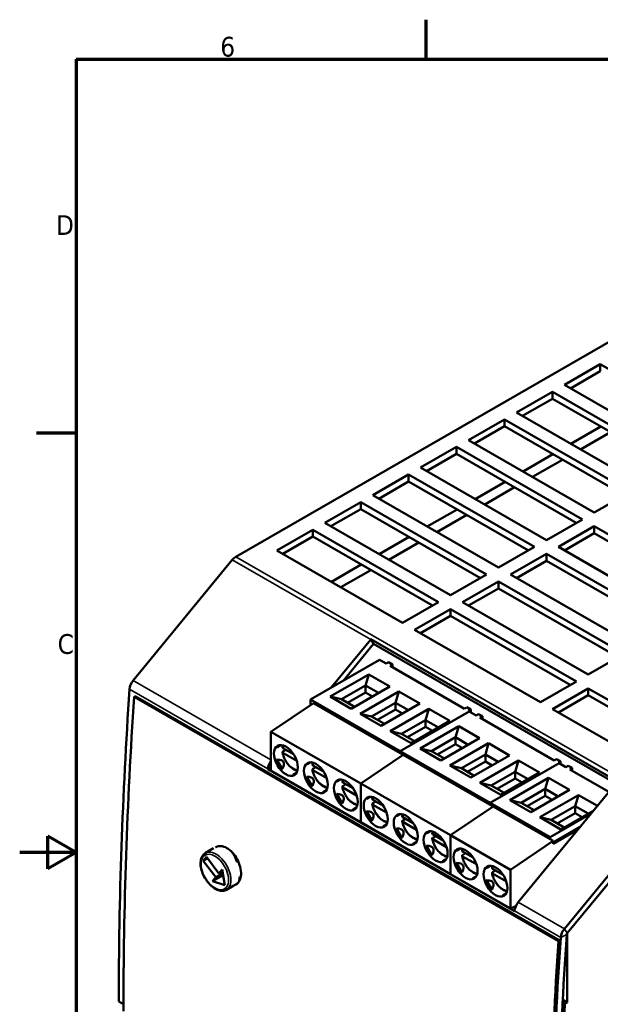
# Model space of a CAD drawing. Header units: millimetres. Extents: x -8 to 1688, y -8 to 1196.
# Tile 2 of 8: x -8 to 403, y 486 to 1184. Entities that reach past the tile are written whole.
import ezdxf

# ---------------------------------------------------------------- set-up
doc = ezdxf.new("R2010")
doc.units = ezdxf.units.MM
doc.header["$LTSCALE"] = 4
for name, color, linetype, lineweight in [('Bordo (ISO)', 7, 'Continuous', 70), ('Simbolo (ISO)', 7, 'Continuous', 25), ('Visibile (ISO)', 7, 'Continuous', 50), ('Visibile sottile (ISO)', 7, 'Continuous', 35)]:
    doc.layers.add(name, color=color, linetype=linetype, lineweight=lineweight)
doc.styles.add('Testo nota (ISO)', font='tahoma.ttf')

# ---------------------------------------------------------------- blocks, each defined once
blk = doc.blocks.new('Bordi adel')
at = {"layer": 'Bordo (ISO)'}
for p, q in [((70, 289), (70, 296)), ((8, 289), (412, 289)), ((8, 289), (8, 8)), ((8, 222.75), (1, 222.75)), ((3, 145.61), (3, 151.39)), ((8, 148.5), (3, 151.39)), ((8, 148.5), (-2, 148.5)), ((8, 148.5), (3, 145.61))]:
    blk.add_line(p, q, dxfattribs=at)
at = {"layer": 'Simbolo (ISO)', "char_height": 3.5, "style": 'Testo nota (ISO)'}
for s, insert, attachment_point in [('6', (34.83, 289.4), 8), ('D', (7.6, 259.62), 6), ('C', (7.6, 185.38), 6)]:
    blk.add_mtext(s, dxfattribs=dict(at, insert=insert, attachment_point=attachment_point))

msp = doc.modelspace()

# ---------------------------------------------------------------- linework, layer by layer
at = {"layer": 'Visibile (ISO)'}
for p, q in [((610.84, 1071.64), (145.08, 803.43)), ((377.83, 925.24), (403.28, 939.9)), ((403.28, 934.99), (382.09, 922.79)), ((403.28, 939.9), (403.28, 934.99)), ((403.28, 939.9), (492.38, 888.59)), ((466.92, 873.93), (377.83, 925.24)), ((343.89, 905.69), (369.34, 920.35)), ((369.34, 915.45), (348.15, 903.24)), ((369.34, 920.35), (369.34, 915.45)), ((369.34, 920.35), (458.44, 869.04)), ((454.18, 866.59), (369.34, 915.45)), ((309.95, 886.15), (335.4, 900.81)), ((335.4, 900.81), (335.4, 895.9)), ((335.4, 900.81), (424.5, 849.5)), ((432.98, 854.39), (343.89, 905.69)), ((335.4, 895.9), (314.21, 883.69)), ((420.24, 847.05), (335.4, 895.9)), ((403.68, 895.67), (382.48, 883.47)), ((399.04, 834.84), (309.95, 886.15)), ((410.46, 891.77), (389.27, 879.56)), ((276, 866.6), (301.46, 881.26)), ((301.46, 881.26), (301.46, 876.36)), ((301.46, 881.26), (390.56, 829.95)), ((301.46, 876.36), (280.26, 864.15)), ((386.3, 827.5), (301.46, 876.36)), ((369.74, 876.13), (348.54, 863.92)), ((376.52, 872.22), (355.33, 860.01)), ((365.1, 815.29), (276, 866.6)), ((242.06, 847.06), (267.52, 861.72)), ((267.52, 861.72), (267.52, 856.81)), ((267.52, 861.72), (356.62, 810.41)), ((267.52, 856.81), (246.32, 844.6)), ((352.36, 807.96), (267.52, 856.81)), ((335.79, 856.58), (314.6, 844.38)), ((342.58, 852.68), (321.39, 840.47)), ((331.16, 795.75), (242.06, 847.06)), ((424.5, 849.5), (399.04, 834.84)), ((208.12, 827.51), (233.58, 842.17)), ((233.58, 837.26), (212.38, 825.06)), ((233.58, 842.17), (233.58, 837.26)), ((233.58, 842.17), (322.67, 790.86)), ((318.41, 788.41), (233.58, 837.26)), ((301.85, 837.04), (280.66, 824.83)), ((308.64, 833.13), (287.44, 820.92)), ((297.22, 776.2), (208.12, 827.51)), ((390.56, 829.95), (365.1, 815.29)), ((373.59, 810.41), (399.04, 825.07)), ((399.04, 825.07), (399.04, 820.16)), ((399.04, 825.07), (488.14, 773.76)), ((174.18, 807.97), (199.64, 822.62)), ((199.64, 817.72), (178.44, 805.51)), ((199.64, 822.62), (199.64, 817.72)), ((199.64, 822.62), (288.73, 771.32)), ((284.47, 768.87), (199.64, 817.72)), ((267.91, 817.49), (246.71, 805.29)), ((399.04, 820.16), (377.84, 807.96)), ((483.88, 771.31), (399.04, 820.16)), ((274.7, 813.58), (253.5, 801.38)), ((356.62, 810.41), (331.16, 795.75)), ((462.68, 759.1), (373.59, 810.41)), ((263.28, 756.66), (174.18, 807.97)), ((339.64, 790.86), (365.1, 805.52)), ((365.1, 805.52), (365.1, 800.62)), ((365.1, 805.52), (454.2, 754.22)), ((142.62, 801.27), (72.38, 715.81)), ((233.97, 797.95), (212.77, 785.74)), ((365.1, 800.62), (343.9, 788.41)), ((449.94, 751.76), (365.1, 800.62)), ((240.76, 794.04), (219.56, 781.83)), ((322.67, 790.86), (297.22, 776.2)), ((428.74, 739.56), (339.64, 790.86)), ((305.7, 771.32), (331.16, 785.98)), ((331.16, 785.98), (331.16, 781.07)), ((331.16, 785.98), (420.25, 734.67)), ((331.16, 781.07), (309.96, 768.87)), ((416, 732.22), (331.16, 781.07)), ((288.73, 771.32), (263.28, 756.66)), ((394.8, 720.01), (305.7, 771.32)), ((271.76, 751.77), (297.22, 766.43)), ((297.22, 761.53), (276.02, 749.32)), ((297.22, 766.43), (297.22, 761.53)), ((297.22, 766.43), (386.31, 715.12)), ((382.05, 712.67), (297.22, 761.53)), ((360.86, 700.47), (271.76, 751.77)), ((212.79, 710.97), (240.62, 744.83)), ((242.68, 741.72), (221.54, 716.01)), ((240.75, 744.98), (242.7, 741.75)), ((240.75, 744.98), (415.55, 644.32)), ((414.37, 642.89), (242.7, 741.75)), ((420.25, 734.67), (394.8, 720.01)), ((197.97, 702.43), (246.76, 730.53)), ((251.64, 727.72), (246.76, 730.53)), ((253.33, 728.7), (251.64, 727.72)), ((253.33, 728.7), (256.09, 727.11)), ((256.09, 727.11), (254.39, 726.13)), ((307, 695.83), (254.39, 726.13)), ((256.09, 727.11), (256.09, 725.15)), ((239.33, 720.14), (211.93, 704.36)), ((237, 712.23), (239.33, 720.14)), ((254.18, 711.59), (239.33, 720.14)), ((237, 712.23), (220.03, 702.46)), ((226.78, 695.81), (254.18, 711.59)), ((246.15, 706.97), (237, 712.23)), ((237, 707.38), (237, 712.23)), ((386.31, 715.12), (360.86, 700.47)), ((73, 704.23), (73.85, 704.72)), ((73.85, 704.72), (374.51, 531.59)), ((237, 707.38), (224.25, 700.03)), ((260.55, 707.93), (233.14, 692.15)), ((241.93, 704.54), (237, 707.38)), ((258.21, 700.02), (260.55, 707.93)), ((275.4, 699.38), (260.55, 707.93)), ((369.34, 695.58), (394.8, 710.24)), ((394.8, 705.33), (373.6, 693.13)), ((394.8, 710.24), (394.8, 705.33)), ((394.8, 710.24), (483.89, 658.93)), ((479.64, 656.48), (394.8, 705.33)), ((373.65, 531.1), (73, 704.23)), ((169.97, 679.44), (200.09, 699.84)), ((261.61, 665.78), (197.97, 702.43)), ((197.97, 698.4), (197.97, 702.43)), ((200.09, 699.84), (261.61, 664.41)), ((211.93, 704.36), (226.78, 695.81)), ((220.03, 702.46), (211.93, 704.36)), ((220.03, 702.46), (229.18, 697.19)), ((258.21, 700.02), (241.24, 690.25)), ((247.99, 683.6), (275.4, 699.38)), ((267.36, 694.75), (258.21, 700.02)), ((258.21, 695.16), (258.21, 700.02)), ((233.14, 692.15), (247.99, 683.6)), ((241.24, 690.25), (233.14, 692.15)), ((258.21, 695.16), (245.46, 687.82)), ((281.76, 695.71), (254.36, 679.93)), ((263.14, 692.32), (258.21, 695.16)), ((310.4, 693.88), (261.61, 665.78)), ((261.61, 665.78), (310.4, 693.88)), ((279.43, 687.8), (281.76, 695.71)), ((296.61, 687.16), (281.76, 695.71)), ((308.7, 696.81), (307, 695.83)), ((311.46, 695.22), (308.7, 696.81)), ((311.46, 695.22), (309.76, 694.25)), ((309.76, 694.25), (310.4, 693.88)), ((315.28, 691.07), (310.4, 693.88)), ((311.46, 693.27), (311.46, 695.22)), ((316.97, 692.05), (315.28, 691.07)), ((316.97, 692.05), (319.73, 690.46)), ((458.44, 644.27), (369.34, 695.58)), ((241.24, 690.25), (250.39, 684.98)), ((279.43, 687.8), (262.46, 678.03)), ((269.21, 671.38), (296.61, 687.16)), ((288.57, 682.53), (279.43, 687.8)), ((279.43, 682.95), (279.43, 687.8)), ((319.73, 690.46), (318.03, 689.48)), ((370.64, 659.19), (318.03, 689.48)), ((319.73, 690.46), (319.73, 688.51)), ((169.97, 679.44), (233.61, 642.8)), ((169.97, 651.97), (169.97, 679.44)), ((254.36, 679.93), (269.21, 671.38)), ((262.46, 678.03), (254.36, 679.93)), ((262.46, 678.03), (271.6, 672.76)), ((279.43, 682.95), (266.67, 675.6)), ((302.97, 683.5), (275.57, 667.72)), ((284.36, 680.11), (279.43, 682.95)), ((300.64, 675.59), (302.97, 683.5)), ((317.82, 674.95), (302.97, 683.5)), ((176.76, 670.08), (174.34, 668.67)), ((300.64, 675.59), (283.67, 665.81)), ((300.64, 670.73), (287.88, 663.39)), ((290.42, 659.17), (317.82, 674.95)), ((324.19, 671.28), (296.78, 655.5)), ((309.79, 670.32), (300.64, 675.59)), ((300.64, 670.73), (300.64, 675.59)), ((305.57, 667.89), (300.64, 670.73)), ((321.85, 663.37), (324.19, 671.28)), ((339.03, 662.73), (324.19, 671.28)), ((180.61, 666.67), (178.48, 665.44)), ((185.96, 663.59), (178.5, 667.89)), ((188.26, 658.83), (178.5, 664.46)), ((233.61, 642.8), (263.73, 663.19)), ((233.61, 642.8), (263.73, 663.19)), ((261.61, 665.78), (261.61, 664.41)), ((325.25, 629.14), (261.61, 665.78)), ((261.61, 664.41), (261.61, 665.78)), ((263.73, 663.19), (261.61, 664.41)), ((263.73, 663.19), (325.25, 627.76)), ((275.57, 667.72), (290.42, 659.17)), ((283.67, 665.81), (275.57, 667.72)), ((283.67, 665.81), (292.82, 660.55)), ((321.85, 663.37), (304.88, 653.6)), ((331, 658.1), (321.85, 663.37)), ((321.85, 658.51), (321.85, 663.37)), ((197.97, 657.86), (195.55, 656.46)), ((321.85, 658.51), (309.1, 651.17)), ((311.63, 646.95), (339.03, 662.73)), ((345.4, 659.07), (318, 643.28)), ((326.78, 655.67), (321.85, 658.51)), ((374.04, 657.23), (325.25, 629.14)), ((325.25, 629.14), (374.04, 657.23)), ((343.07, 651.15), (345.4, 659.07)), ((360.25, 650.51), (345.4, 659.07)), ((372.34, 660.16), (370.64, 659.19)), ((375.1, 658.58), (372.34, 660.16)), ((375.1, 658.58), (373.4, 657.6)), ((373.4, 657.6), (374.04, 657.23)), ((378.92, 654.42), (374.04, 657.23)), ((375.1, 656.62), (375.1, 658.58)), ((167.77, 653.07), (169.97, 654.14)), ((342.57, 552.42), (167.77, 653.07)), ((169.97, 651.97), (233.61, 615.33)), ((188.14, 650.32), (185.74, 648.93)), ((201.83, 654.46), (199.69, 653.23)), ((207.17, 651.38), (199.71, 655.67)), ((209.48, 646.62), (199.71, 652.24)), ((296.78, 655.5), (311.63, 646.95)), ((304.88, 653.6), (296.78, 655.5)), ((304.88, 653.6), (314.03, 648.33)), ((343.07, 651.15), (326.09, 641.38)), ((332.85, 634.73), (360.25, 650.51)), ((352.21, 645.89), (343.07, 651.15)), ((343.07, 646.3), (343.07, 651.15)), ((380.61, 655.4), (378.92, 654.42)), ((380.61, 655.4), (383.37, 653.81)), ((383.37, 653.81), (381.67, 652.83)), ((409.41, 636.86), (381.67, 652.83)), ((383.37, 653.81), (383.37, 651.86)), ((219.18, 645.64), (216.76, 644.24)), ((220.91, 641.01), (223.04, 642.24)), ((220.92, 643.46), (228.39, 639.16)), ((233.61, 615.33), (233.61, 642.8)), ((233.61, 642.8), (297.24, 606.15)), ((233.61, 615.33), (233.61, 642.8)), ((318, 643.28), (332.85, 634.73)), ((326.09, 641.38), (318, 643.28)), ((343.07, 646.3), (330.31, 638.95)), ((366.61, 646.85), (339.21, 631.07)), ((348, 643.46), (343.07, 646.3)), ((415.42, 644.17), (345.18, 558.72)), ((364.28, 638.94), (366.61, 646.85)), ((381.46, 638.3), (366.61, 646.85)), ((209.35, 638.1), (206.95, 636.71)), ((220.92, 640.03), (230.69, 634.4)), ((326.09, 641.38), (335.24, 636.11)), ((364.28, 638.94), (347.31, 629.17)), ((354.06, 622.52), (381.46, 638.3)), ((373.43, 633.67), (364.28, 638.94)), ((364.28, 634.08), (364.28, 638.94)), ((240.4, 633.43), (237.98, 632.02)), ((244.25, 630.02), (242.12, 628.8)), ((249.6, 626.95), (242.14, 631.24)), ((325.25, 629.14), (325.25, 627.76)), ((367.67, 604.7), (325.25, 629.14)), ((325.25, 627.76), (325.25, 629.14)), ((339.21, 631.07), (354.06, 622.52)), ((347.31, 629.17), (339.21, 631.07)), ((347.31, 629.17), (356.46, 623.9)), ((364.28, 634.08), (351.52, 626.74)), ((387.83, 634.63), (360.42, 618.85)), ((369.21, 631.24), (364.28, 634.08)), ((385.49, 626.72), (387.83, 634.63)), ((401.23, 626.91), (387.83, 634.63)), ((230.57, 625.89), (228.16, 624.49)), ((251.9, 622.19), (242.14, 627.81)), ((261.61, 621.21), (259.19, 619.81)), ((297.24, 606.15), (327.37, 626.54)), ((297.24, 606.15), (327.37, 626.54)), ((327.37, 626.54), (325.25, 627.76)), ((327.37, 626.54), (367.67, 603.33)), ((396.74, 621.44), (367.67, 604.7)), ((385.49, 626.72), (368.52, 616.95)), ((385.49, 621.87), (372.74, 614.52)), ((375.27, 610.3), (398.64, 623.76)), ((448.09, 625.36), (377.85, 539.91)), ((450.34, 622.49), (379.91, 536.8)), ((379.91, 536.8), (450.14, 622.25)), ((394.64, 621.46), (385.49, 626.72)), ((385.49, 621.87), (385.49, 626.72)), ((390.42, 619.03), (385.49, 621.87)), ((233.61, 615.33), (297.24, 578.68)), ((265.47, 617.81), (263.33, 616.58)), ((270.81, 614.73), (263.35, 619.03)), ((273.12, 609.97), (263.35, 615.59)), ((360.42, 618.85), (375.27, 610.3)), ((368.52, 616.95), (360.42, 618.85)), ((368.52, 616.95), (377.67, 611.68)), ((251.78, 613.67), (249.38, 612.28)), ((282.82, 609), (280.4, 607.59)), ((389.08, 612.13), (369.79, 601.02)), ((387.48, 610.18), (369.79, 599.99)), ((272.99, 601.46), (270.59, 600.06)), ((284.55, 604.36), (286.68, 605.59)), ((284.56, 606.81), (292.02, 602.51)), ((284.56, 603.38), (294.33, 597.75)), ((297.24, 578.68), (297.24, 606.15)), ((297.24, 606.15), (339.67, 581.72)), ((297.24, 578.68), (297.24, 606.15)), ((339.67, 581.72), (369.79, 602.11)), ((367.67, 604.7), (367.67, 603.33)), ((369.79, 602.11), (367.67, 603.33)), ((369.79, 599.99), (369.79, 602.11)), ((129.36, 596.91), (123.58, 593.58)), ((304.04, 596.78), (301.62, 595.38)), ((307.89, 593.38), (305.76, 592.15)), ((313.24, 590.3), (305.78, 594.6)), ((121.94, 588.11), (124.24, 590.91)), ((121.94, 588.11), (125.01, 589.89)), ((130.85, 576.34), (121.94, 588.11)), ((124.24, 590.91), (133.15, 579.13)), ((294.21, 589.24), (291.8, 587.85)), ((315.54, 585.54), (305.78, 591.16)), ((130.85, 576.34), (135.9, 579.24)), ((133.15, 579.13), (135.45, 581.93)), ((133.15, 579.13), (135.68, 580.59)), ((135.45, 581.93), (137.35, 570.67)), ((325.25, 584.56), (322.83, 583.16)), ((326.97, 579.93), (329.11, 581.16)), ((326.99, 582.38), (334.45, 578.08)), ((339.67, 554.25), (339.67, 581.72)), ((128.55, 573.54), (136.13, 577.9)), ((128.55, 573.54), (130.85, 576.34)), ((137.35, 570.67), (128.55, 573.54)), ((146.4, 572.1), (144.9, 571.23)), ((297.24, 578.68), (339.67, 554.25)), ((315.42, 577.03), (313.02, 575.63)), ((326.99, 578.95), (336.75, 573.32)), ((143.57, 570.47), (138.55, 567.58)), ((336.63, 564.81), (334.23, 563.41)), ((343.4, 555.79), (339.67, 554.25)), ((373.65, 531.1), (374.51, 531.59)), ((379.91, 536.8), (379.91, 487.75)), ((376.7, 489.6), (379.91, 487.75)), ((62.14, 488.32), (65.53, 486.37)), ((378.12, 486.72), (371.85, 310.93)), ((378.12, 486.72), (376.59, 487.6)), ((379.91, 487.75), (378.12, 486.72))]:
    msp.add_line(p, q, dxfattribs=at)
for centre, major_axis, ratio, start_param, end_param in [((145.08, 797.54), (-3.59, -6.24), 0.578093, 3.925057, 4.431132), ((243.09, 741.1), (3.59, 6.24), 0.578093, 1.260809, 1.289539), ((243.09, 741.1), (-0.6, -1.04), 0.578093, 4.402402, 4.431132), ((74.85, 712.09), (-3.59, -6.24), 0.578093, 4.431132, 5.415898), ((2453.62, 1861.56), (-1687.76, -2930.85), 0.578093, 5.415898, 5.494433), ((2457.86, 1859.12), (-1688.36, -2931.89), 0.578093, 5.416788, 5.495853), ((186.32, 662.43), (12.12, -6.35), 0.445687, 2.937438, 3.091822), ((172.85, 655.65), (3.59, 6.24), 0.578093, 1.386576, 2.274306), ((186.32, 662.43), (-10.85, -6.38), 0.953105, 6.051563, 6.499714), ((128, 628.84), (50.78, 29.21), 0.204846, 5.967712, 6.599306), ((207.53, 650.21), (12.12, -6.35), 0.445687, 2.937438, 3.091822), ((2551.62, 1805.12), (1687.76, 2930.85), 0.578093, 2.274306, 2.274349), ((186.32, 662.43), (-0.58, -13.66), 0.444492, 0.052407, 0.202807), ((207.53, 650.21), (-10.85, -6.38), 0.953105, 6.051563, 6.499714), ((149.22, 616.63), (50.78, 29.21), 0.204846, 5.967712, 6.599306), ((228.75, 637.99), (12.12, -6.35), 0.445687, 2.937438, 3.091822), ((207.53, 650.21), (-0.58, -13.66), 0.444492, 0.052407, 0.202807), ((170.43, 604.41), (50.78, 29.21), 0.204846, 5.967712, 6.599306), ((228.75, 637.99), (-10.85, -6.38), 0.953105, 6.051563, 6.499714), ((249.96, 625.78), (12.12, -6.35), 0.445687, 2.937438, 3.091822), ((228.75, 637.99), (-0.58, -13.66), 0.444492, 0.052407, 0.202807), ((249.96, 625.78), (-10.85, -6.38), 0.953105, 6.051563, 6.499714), ((191.64, 592.2), (50.78, 29.21), 0.204846, 5.967712, 6.599306), ((271.17, 613.56), (12.12, -6.35), 0.445687, 2.937438, 3.091822), ((249.96, 625.78), (-0.58, -13.66), 0.444492, 0.052407, 0.202807), ((271.17, 613.56), (-10.85, -6.38), 0.953105, 6.051563, 6.499714), ((212.86, 579.98), (50.78, 29.21), 0.204846, 5.967712, 6.599306), ((292.39, 601.35), (12.12, -6.35), 0.445687, 2.937438, 3.091822), ((271.17, 613.56), (-0.58, -13.66), 0.444492, 0.052407, 0.202807), ((292.39, 601.35), (-10.85, -6.38), 0.953105, 6.051563, 6.499714), ((234.07, 567.76), (50.78, 29.21), 0.204846, 5.967712, 6.599306), ((313.6, 589.13), (12.12, -6.35), 0.445687, 2.937438, 3.091822), ((292.39, 601.35), (-0.58, -13.66), 0.444492, 0.052407, 0.202807), ((255.28, 555.55), (50.78, 29.21), 0.204846, 5.967712, 6.599306), ((313.6, 589.13), (-10.85, -6.38), 0.953105, 6.051563, 6.499714), ((334.81, 576.91), (12.12, -6.35), 0.445687, 2.937438, 3.091822), ((313.6, 589.13), (-0.58, -13.66), 0.444492, 0.052407, 0.202807), ((334.81, 576.91), (-10.85, -6.38), 0.953105, 6.051563, 6.499714), ((276.5, 543.33), (50.78, 29.21), 0.204846, 5.967712, 6.599306), ((334.81, 576.91), (-0.58, -13.66), 0.444492, 0.052407, 0.202807), ((347.65, 554.99), (-3.59, -6.24), 0.578093, 4.431132, 5.415898), ((2726.42, 1704.46), (-1687.76, -2930.85), 0.578093, 5.415898, 5.415941), ((380.32, 536.18), (-3.59, -6.24), 0.578093, 4.431132, 5.415898), ((2758.51, 1685.98), (1688.36, 2931.89), 0.578093, 2.275195, 2.354261), ((2758.51, 1685.98), (-1687.76, -2930.85), 0.578093, 5.41676, 5.495853), ((2759.09, 1685.65), (-1687.76, -2930.85), 0.578093, 5.415898, 5.494433), ((2759.09, 1685.65), (1684.77, 2925.65), 0.578093, 2.274306, 2.35284), ((380.32, 536.18), (0.6, 1.04), 0.578093, 1.289539, 2.274306)]:
    msp.add_ellipse(centre, major_axis=major_axis, ratio=ratio, start_param=start_param, end_param=end_param, dxfattribs=at)
for centre in [(180.57, 659.12), (201.79, 646.9), (223, 634.68), (244.21, 622.47), (265.43, 610.25), (286.64, 598.04), (307.85, 585.82), (329.06, 573.6)]:
    msp.add_ellipse(centre, major_axis=(-5.99, 10.4), ratio=0.578093, dxfattribs=at)
for points, knots in [([(178.51, 669.82), (178.47, 669.71), (178.43, 669.6), (178.29, 669.16), (178.2, 668.82), (178.14, 668.46)], [5.9344407, 5.9344407, 5.9344407, 5.9344407, 5.9760203, 5.9760203, 6.096062, 6.096062, 6.096062, 6.096062]), ([(174.36, 669.03), (174.35, 669.01), (174.32, 668.97), (174.29, 668.92), (174.26, 668.87), (174.24, 668.82), (174.23, 668.78), (174.22, 668.75), (174.21, 668.72), (174.21, 668.7), (174.21, 668.68), (174.22, 668.66), (174.23, 668.65), (174.24, 668.65), (174.26, 668.64), (174.27, 668.64), (174.29, 668.65), (174.31, 668.66), (174.33, 668.67), (174.34, 668.67), (174.34, 668.67)], [0, 0, 0, 0, 0.05, 0.1, 0.15, 0.2, 0.25, 0.3, 0.35, 0.4, 0.45, 0.5, 0.55, 0.6, 0.65, 0.7, 0.75, 0.8, 0.85, 0.8667385, 0.8667385, 0.8667385, 0.8667385]), ([(178.14, 668.46), (178.14, 668.44), (178.13, 668.41), (178.13, 668.3), (178.17, 668.2), (178.29, 668.04), (178.39, 667.95), (178.5, 667.89)], [0.01268503, 0.01268503, 0.01268503, 0.01268503, 0.01478815, 0.01478815, 0.02230139, 0.02230139, 0.02990555, 0.02990555, 0.02990555, 0.02990555]), ([(178.5, 664.46), (178.39, 664.52), (178.29, 664.61), (178.17, 664.77), (178.13, 664.87), (178.13, 665.04), (178.17, 665.14), (178.28, 665.3), (178.38, 665.38), (178.48, 665.44)], [0.08984713, 0.08984713, 0.08984713, 0.08984713, 0.09745128, 0.09745128, 0.10496453, 0.10496453, 0.11239048, 0.11239048, 0.11975267, 0.11975267, 0.11975267, 0.11975267]), ([(178.14, 664.9), (178.31, 663.78), (178.63, 662.62), (179.51, 660.36), (180.07, 659.25), (181.4, 657.18), (182.15, 656.21), (183.79, 654.52), (184.68, 653.79), (186.51, 652.66), (187.46, 652.25), (188.54, 652.01), (188.67, 651.98), (188.8, 651.96)], [0.189823, 0.189823, 0.189823, 0.189823, 0.527198, 0.527198, 0.861835, 0.861835, 1.195722, 1.195722, 1.531563, 1.531563, 1.869182, 1.869182, 1.915674, 1.915674, 1.915674, 1.915674]), ([(195.57, 656.82), (195.56, 656.8), (195.53, 656.76), (195.5, 656.7), (195.47, 656.65), (195.45, 656.61), (195.44, 656.57), (195.43, 656.53), (195.43, 656.5), (195.42, 656.48), (195.43, 656.46), (195.43, 656.45), (195.44, 656.44), (195.45, 656.43), (195.47, 656.43), (195.48, 656.43), (195.5, 656.43), (195.52, 656.44), (195.54, 656.45), (195.55, 656.45), (195.55, 656.46)], [0, 0, 0, 0, 0.05, 0.1, 0.15, 0.2, 0.25, 0.3, 0.35, 0.4, 0.45, 0.5, 0.55, 0.6, 0.65, 0.7, 0.75, 0.8, 0.85, 0.8667385, 0.8667385, 0.8667385, 0.8667385]), ([(199.73, 657.6), (199.68, 657.49), (199.65, 657.38), (199.5, 656.94), (199.42, 656.6), (199.35, 656.25)], [5.9344407, 5.9344407, 5.9344407, 5.9344407, 5.9760203, 5.9760203, 6.096062, 6.096062, 6.096062, 6.096062]), ([(199.35, 656.25), (199.35, 656.22), (199.35, 656.2), (199.35, 656.09), (199.38, 655.98), (199.5, 655.82), (199.6, 655.74), (199.71, 655.67)], [0.01268503, 0.01268503, 0.01268503, 0.01268503, 0.01478815, 0.01478815, 0.02230139, 0.02230139, 0.02990555, 0.02990555, 0.02990555, 0.02990555]), ([(185.74, 648.93), (185.73, 648.92), (185.73, 648.92), (185.71, 648.91), (185.69, 648.9), (185.68, 648.88), (185.67, 648.87), (185.67, 648.86), (185.67, 648.84), (185.67, 648.83), (185.68, 648.82), (185.69, 648.81), (185.72, 648.79), (185.74, 648.79), (185.78, 648.78), (185.82, 648.77), (185.87, 648.77), (185.92, 648.76), (185.99, 648.76), (186.03, 648.77), (186.06, 648.77)], [0.1395902, 0.1395902, 0.1395902, 0.1395902, 0.15, 0.2, 0.25, 0.3, 0.35, 0.4, 0.45, 0.5, 0.55, 0.6, 0.65, 0.7, 0.75, 0.8, 0.85, 0.9, 0.95, 1, 1, 1, 1]), ([(199.71, 652.24), (199.6, 652.3), (199.5, 652.39), (199.38, 652.55), (199.35, 652.65), (199.35, 652.82), (199.38, 652.93), (199.49, 653.08), (199.59, 653.17), (199.69, 653.23)], [0.08984713, 0.08984713, 0.08984713, 0.08984713, 0.09745128, 0.09745128, 0.10496453, 0.10496453, 0.11239048, 0.11239048, 0.11975267, 0.11975267, 0.11975267, 0.11975267]), ([(199.35, 652.68), (199.52, 651.56), (199.84, 650.41), (200.72, 648.14), (201.29, 647.03), (202.61, 644.96), (203.36, 644), (205.01, 642.31), (205.89, 641.58), (207.72, 640.44), (208.67, 640.03), (209.75, 639.79), (209.88, 639.77), (210.01, 639.75)], [0.189823, 0.189823, 0.189823, 0.189823, 0.527198, 0.527198, 0.861835, 0.861835, 1.195722, 1.195722, 1.531563, 1.531563, 1.869182, 1.869182, 1.915674, 1.915674, 1.915674, 1.915674]), ([(216.79, 644.6), (216.77, 644.58), (216.75, 644.54), (216.71, 644.48), (216.69, 644.43), (216.67, 644.39), (216.65, 644.35), (216.64, 644.32), (216.64, 644.29), (216.64, 644.26), (216.64, 644.25), (216.65, 644.23), (216.66, 644.22), (216.67, 644.21), (216.68, 644.21), (216.7, 644.21), (216.72, 644.22), (216.74, 644.23), (216.75, 644.23), (216.76, 644.24), (216.76, 644.24)], [0, 0, 0, 0, 0.05, 0.1, 0.15, 0.2, 0.25, 0.3, 0.35, 0.4, 0.45, 0.5, 0.55, 0.6, 0.65, 0.7, 0.75, 0.8, 0.85, 0.8667385, 0.8667385, 0.8667385, 0.8667385]), ([(220.57, 644.03), (220.56, 644.01), (220.56, 643.98), (220.56, 643.87), (220.6, 643.77), (220.71, 643.61), (220.82, 643.52), (220.92, 643.46)], [0.01268503, 0.01268503, 0.01268503, 0.01268503, 0.01478815, 0.01478815, 0.02230139, 0.02230139, 0.02990555, 0.02990555, 0.02990555, 0.02990555]), ([(220.94, 645.39), (220.9, 645.28), (220.86, 645.16), (220.71, 644.72), (220.63, 644.38), (220.57, 644.03)], [5.9344407, 5.9344407, 5.9344407, 5.9344407, 5.9760203, 5.9760203, 6.096062, 6.096062, 6.096062, 6.096062]), ([(206.95, 636.71), (206.95, 636.71), (206.94, 636.7), (206.92, 636.69), (206.91, 636.68), (206.89, 636.67), (206.88, 636.65), (206.88, 636.64), (206.88, 636.63), (206.88, 636.61), (206.89, 636.6), (206.91, 636.59), (206.93, 636.58), (206.96, 636.57), (206.99, 636.56), (207.03, 636.55), (207.08, 636.55), (207.14, 636.55), (207.2, 636.55), (207.25, 636.55), (207.27, 636.55)], [0.1395902, 0.1395902, 0.1395902, 0.1395902, 0.15, 0.2, 0.25, 0.3, 0.35, 0.4, 0.45, 0.5, 0.55, 0.6, 0.65, 0.7, 0.75, 0.8, 0.85, 0.9, 0.95, 1, 1, 1, 1]), ([(220.92, 640.03), (220.82, 640.09), (220.71, 640.17), (220.6, 640.34), (220.56, 640.44), (220.56, 640.61), (220.59, 640.71), (220.71, 640.87), (220.8, 640.95), (220.91, 641.01)], [0.08984713, 0.08984713, 0.08984713, 0.08984713, 0.09745128, 0.09745128, 0.10496453, 0.10496453, 0.11239048, 0.11239048, 0.11975267, 0.11975267, 0.11975267, 0.11975267]), ([(220.56, 640.47), (220.73, 639.34), (221.05, 638.19), (221.94, 635.93), (222.5, 634.82), (223.82, 632.75), (224.58, 631.78), (226.22, 630.09), (227.1, 629.36), (228.94, 628.22), (229.89, 627.81), (230.96, 627.58), (231.09, 627.55), (231.22, 627.53)], [0.189823, 0.189823, 0.189823, 0.189823, 0.527198, 0.527198, 0.861835, 0.861835, 1.195722, 1.195722, 1.531563, 1.531563, 1.869182, 1.869182, 1.915674, 1.915674, 1.915674, 1.915674]), ([(238, 632.39), (237.99, 632.36), (237.96, 632.32), (237.93, 632.27), (237.9, 632.22), (237.88, 632.17), (237.87, 632.13), (237.86, 632.1), (237.85, 632.07), (237.85, 632.05), (237.85, 632.03), (237.86, 632.01), (237.87, 632), (237.88, 632), (237.89, 632), (237.91, 632), (237.93, 632), (237.95, 632.01), (237.97, 632.02), (237.98, 632.02), (237.98, 632.02)], [0, 0, 0, 0, 0.05, 0.1, 0.15, 0.2, 0.25, 0.3, 0.35, 0.4, 0.45, 0.5, 0.55, 0.6, 0.65, 0.7, 0.75, 0.8, 0.85, 0.8667385, 0.8667385, 0.8667385, 0.8667385]), ([(241.78, 631.82), (241.78, 631.79), (241.77, 631.77), (241.77, 631.65), (241.81, 631.55), (241.93, 631.39), (242.03, 631.31), (242.14, 631.24)], [0.01268503, 0.01268503, 0.01268503, 0.01268503, 0.01478815, 0.01478815, 0.02230139, 0.02230139, 0.02990555, 0.02990555, 0.02990555, 0.02990555]), ([(242.14, 627.81), (242.03, 627.87), (241.93, 627.96), (241.81, 628.12), (241.77, 628.22), (241.77, 628.39), (241.81, 628.49), (241.92, 628.65), (242.02, 628.74), (242.12, 628.8)], [0.08984713, 0.08984713, 0.08984713, 0.08984713, 0.09745128, 0.09745128, 0.10496453, 0.10496453, 0.11239048, 0.11239048, 0.11975267, 0.11975267, 0.11975267, 0.11975267]), ([(242.15, 633.17), (242.11, 633.06), (242.07, 632.95), (241.93, 632.51), (241.84, 632.17), (241.78, 631.82)], [5.9344407, 5.9344407, 5.9344407, 5.9344407, 5.9760203, 5.9760203, 6.096062, 6.096062, 6.096062, 6.096062]), ([(241.78, 628.25), (241.95, 627.13), (242.27, 625.97), (243.15, 623.71), (243.71, 622.6), (245.04, 620.53), (245.79, 619.57), (247.43, 617.87), (248.32, 617.15), (250.15, 616.01), (251.1, 615.6), (252.18, 615.36), (252.31, 615.34), (252.44, 615.32)], [0.189823, 0.189823, 0.189823, 0.189823, 0.527198, 0.527198, 0.861835, 0.861835, 1.195722, 1.195722, 1.531563, 1.531563, 1.869182, 1.869182, 1.915674, 1.915674, 1.915674, 1.915674]), ([(228.16, 624.49), (228.16, 624.49), (228.15, 624.49), (228.14, 624.48), (228.12, 624.47), (228.11, 624.45), (228.1, 624.44), (228.09, 624.42), (228.09, 624.41), (228.1, 624.4), (228.11, 624.39), (228.12, 624.37), (228.14, 624.36), (228.17, 624.35), (228.2, 624.35), (228.24, 624.34), (228.29, 624.33), (228.35, 624.33), (228.41, 624.33), (228.46, 624.33), (228.49, 624.34)], [0.1395902, 0.1395902, 0.1395902, 0.1395902, 0.15, 0.2, 0.25, 0.3, 0.35, 0.4, 0.45, 0.5, 0.55, 0.6, 0.65, 0.7, 0.75, 0.8, 0.85, 0.9, 0.95, 1, 1, 1, 1]), ([(263.37, 620.95), (263.32, 620.84), (263.28, 620.73), (263.14, 620.29), (263.06, 619.95), (262.99, 619.6)], [5.9344407, 5.9344407, 5.9344407, 5.9344407, 5.9760203, 5.9760203, 6.096062, 6.096062, 6.096062, 6.096062]), ([(259.21, 620.17), (259.2, 620.15), (259.17, 620.11), (259.14, 620.05), (259.11, 620), (259.09, 619.96), (259.08, 619.92), (259.07, 619.88), (259.06, 619.86), (259.06, 619.83), (259.07, 619.81), (259.07, 619.8), (259.08, 619.79), (259.09, 619.78), (259.11, 619.78), (259.12, 619.78), (259.14, 619.79), (259.16, 619.79), (259.18, 619.8), (259.19, 619.81), (259.19, 619.81)], [0, 0, 0, 0, 0.05, 0.1, 0.15, 0.2, 0.25, 0.3, 0.35, 0.4, 0.45, 0.5, 0.55, 0.6, 0.65, 0.7, 0.75, 0.8, 0.85, 0.8667385, 0.8667385, 0.8667385, 0.8667385]), ([(262.99, 619.6), (262.99, 619.57), (262.99, 619.55), (262.99, 619.44), (263.02, 619.34), (263.14, 619.18), (263.24, 619.09), (263.35, 619.03)], [0.01268503, 0.01268503, 0.01268503, 0.01268503, 0.01478815, 0.01478815, 0.02230139, 0.02230139, 0.02990555, 0.02990555, 0.02990555, 0.02990555]), ([(263.35, 615.59), (263.24, 615.66), (263.14, 615.74), (263.02, 615.9), (262.99, 616.01), (262.99, 616.18), (263.02, 616.28), (263.13, 616.44), (263.23, 616.52), (263.33, 616.58)], [0.08984713, 0.08984713, 0.08984713, 0.08984713, 0.09745128, 0.09745128, 0.10496453, 0.10496453, 0.11239048, 0.11239048, 0.11975267, 0.11975267, 0.11975267, 0.11975267]), ([(262.99, 616.03), (263.16, 614.91), (263.48, 613.76), (264.36, 611.49), (264.93, 610.38), (266.25, 608.31), (267, 607.35), (268.65, 605.66), (269.53, 604.93), (271.36, 603.79), (272.31, 603.38), (273.39, 603.14), (273.52, 603.12), (273.65, 603.1)], [0.189823, 0.189823, 0.189823, 0.189823, 0.527198, 0.527198, 0.861835, 0.861835, 1.195722, 1.195722, 1.531563, 1.531563, 1.869182, 1.869182, 1.915674, 1.915674, 1.915674, 1.915674]), ([(249.38, 612.28), (249.37, 612.28), (249.37, 612.27), (249.35, 612.26), (249.33, 612.25), (249.32, 612.24), (249.31, 612.22), (249.31, 612.21), (249.3, 612.2), (249.31, 612.18), (249.32, 612.17), (249.33, 612.16), (249.36, 612.15), (249.38, 612.14), (249.42, 612.13), (249.46, 612.12), (249.51, 612.12), (249.56, 612.12), (249.63, 612.12), (249.67, 612.12), (249.7, 612.12)], [0.1395902, 0.1395902, 0.1395902, 0.1395902, 0.15, 0.2, 0.25, 0.3, 0.35, 0.4, 0.45, 0.5, 0.55, 0.6, 0.65, 0.7, 0.75, 0.8, 0.85, 0.9, 0.95, 1, 1, 1, 1]), ([(280.43, 607.95), (280.41, 607.93), (280.39, 607.89), (280.35, 607.84), (280.33, 607.79), (280.31, 607.74), (280.29, 607.7), (280.28, 607.67), (280.28, 607.64), (280.28, 607.62), (280.28, 607.6), (280.29, 607.58), (280.29, 607.57), (280.31, 607.57), (280.32, 607.56), (280.34, 607.56), (280.36, 607.57), (280.38, 607.58), (280.39, 607.59), (280.4, 607.59), (280.4, 607.59)], [0, 0, 0, 0, 0.05, 0.1, 0.15, 0.2, 0.25, 0.3, 0.35, 0.4, 0.45, 0.5, 0.55, 0.6, 0.65, 0.7, 0.75, 0.8, 0.85, 0.8667385, 0.8667385, 0.8667385, 0.8667385]), ([(284.21, 607.38), (284.2, 607.36), (284.2, 607.33), (284.2, 607.22), (284.24, 607.12), (284.35, 606.96), (284.46, 606.87), (284.56, 606.81)], [0.01268503, 0.01268503, 0.01268503, 0.01268503, 0.01478815, 0.01478815, 0.02230139, 0.02230139, 0.02990555, 0.02990555, 0.02990555, 0.02990555]), ([(284.58, 608.74), (284.54, 608.63), (284.5, 608.52), (284.35, 608.08), (284.27, 607.74), (284.21, 607.38)], [5.9344407, 5.9344407, 5.9344407, 5.9344407, 5.9760203, 5.9760203, 6.096062, 6.096062, 6.096062, 6.096062]), ([(270.59, 600.06), (270.59, 600.06), (270.58, 600.06), (270.56, 600.05), (270.55, 600.03), (270.53, 600.02), (270.52, 600.01), (270.52, 599.99), (270.52, 599.98), (270.52, 599.97), (270.53, 599.95), (270.55, 599.94), (270.57, 599.93), (270.6, 599.92), (270.63, 599.91), (270.67, 599.91), (270.72, 599.9), (270.78, 599.9), (270.84, 599.9), (270.89, 599.9), (270.91, 599.9)], [0.1395902, 0.1395902, 0.1395902, 0.1395902, 0.15, 0.2, 0.25, 0.3, 0.35, 0.4, 0.45, 0.5, 0.55, 0.6, 0.65, 0.7, 0.75, 0.8, 0.85, 0.9, 0.95, 1, 1, 1, 1]), ([(284.56, 603.38), (284.46, 603.44), (284.35, 603.53), (284.24, 603.69), (284.2, 603.79), (284.2, 603.96), (284.23, 604.06), (284.35, 604.22), (284.44, 604.3), (284.55, 604.36)], [0.08984713, 0.08984713, 0.08984713, 0.08984713, 0.09745128, 0.09745128, 0.10496453, 0.10496453, 0.11239048, 0.11239048, 0.11975267, 0.11975267, 0.11975267, 0.11975267]), ([(284.2, 603.82), (284.37, 602.7), (284.69, 601.54), (285.58, 599.28), (286.14, 598.17), (287.46, 596.1), (288.22, 595.13), (289.86, 593.44), (290.74, 592.72), (292.58, 591.58), (293.52, 591.17), (294.6, 590.93), (294.73, 590.9), (294.86, 590.88)], [0.189823, 0.189823, 0.189823, 0.189823, 0.527198, 0.527198, 0.861835, 0.861835, 1.195722, 1.195722, 1.531563, 1.531563, 1.869182, 1.869182, 1.915674, 1.915674, 1.915674, 1.915674]), ([(138.55, 567.58), (137.75, 567.12), (136.83, 566.85), (134.84, 566.72), (133.77, 566.89), (131.51, 567.64), (130.33, 568.27), (128.03, 569.92), (126.91, 570.95), (124.86, 573.29), (123.92, 574.6), (122.32, 577.37), (121.66, 578.83), (120.66, 581.77), (120.33, 583.24), (120.05, 586.08), (120.09, 587.44), (120.6, 589.9), (121.06, 591), (122.23, 592.59), (122.86, 593.16), (123.58, 593.58)], [4.926976, 4.926976, 4.926976, 4.926976, 5.204738, 5.204738, 5.503818, 5.503818, 5.831665, 5.831665, 6.165247, 6.165247, 6.496748, 6.496748, 6.827191, 6.827191, 7.158673, 7.158673, 7.492239, 7.492239, 7.820059, 7.820059, 8.068568, 8.068568, 8.068568, 8.068568]), ([(130.71, 597.46), (130.83, 597.55), (130.96, 597.63), (132.08, 598.28), (133.32, 598.56), (135.99, 598.34), (137.43, 597.84), (138.76, 597.08)], [1.3070423, 1.3070423, 1.3070423, 1.3070423, 1.3194013, 1.3194013, 1.4135675, 1.4135675, 1.5077337, 1.5077337, 1.5077337, 1.5077337]), ([(138.76, 597.08), (140.09, 596.31), (141.5, 595.17), (144.05, 592.38), (145.2, 590.73), (146.98, 587.41), (147.73, 585.52), (148.67, 581.8), (148.87, 579.96), (148.73, 576.8), (148.39, 575.27), (147.18, 572.8), (146.31, 571.85), (144.91, 571.04), (144.45, 570.86), (143.97, 570.73)], [0, 0, 0, 0, 0.0941662, 0.0941662, 0.1883324, 0.1883324, 0.282642, 0.282642, 0.3769517, 0.3769517, 0.4712447, 0.4712447, 0.5655378, 0.5655378, 0.6047845, 0.6047845, 0.6047845, 0.6047845]), ([(142.63, 593.91), (143.32, 592.84), (143.96, 591.73), (144.53, 590.57), (145.1, 589.41), (145.6, 588.23), (146.02, 587.03)], [0.6583675, 0.6583675, 0.6583675, 0.6583675, 0.8420988, 0.8420988, 0.8420988, 1.0264467, 1.0264467, 1.0264467, 1.0264467]), ([(301.64, 595.74), (301.62, 595.72), (301.6, 595.68), (301.57, 595.62), (301.54, 595.57), (301.52, 595.52), (301.51, 595.48), (301.5, 595.45), (301.49, 595.42), (301.49, 595.4), (301.49, 595.38), (301.5, 595.37), (301.51, 595.36), (301.52, 595.35), (301.54, 595.35), (301.55, 595.35), (301.57, 595.35), (301.59, 595.36), (301.61, 595.37), (301.62, 595.38), (301.62, 595.38)], [0, 0, 0, 0, 0.05, 0.1, 0.15, 0.2, 0.25, 0.3, 0.35, 0.4, 0.45, 0.5, 0.55, 0.6, 0.65, 0.7, 0.75, 0.8, 0.85, 0.8651806, 0.8651806, 0.8651806, 0.8651806]), ([(305.42, 595.17), (305.42, 595.14), (305.41, 595.12), (305.41, 595.01), (305.45, 594.91), (305.57, 594.74), (305.67, 594.66), (305.78, 594.6)], [0.01268503, 0.01268503, 0.01268503, 0.01268503, 0.01478815, 0.01478815, 0.02230139, 0.02230139, 0.02990555, 0.02990555, 0.02990555, 0.02990555]), ([(305.79, 596.52), (305.75, 596.41), (305.71, 596.3), (305.57, 595.86), (305.48, 595.52), (305.42, 595.17)], [5.9344407, 5.9344407, 5.9344407, 5.9344407, 5.9760203, 5.9760203, 6.096062, 6.096062, 6.096062, 6.096062]), ([(291.8, 587.85), (291.8, 587.85), (291.79, 587.84), (291.78, 587.83), (291.76, 587.82), (291.75, 587.8), (291.74, 587.79), (291.73, 587.78), (291.73, 587.76), (291.74, 587.75), (291.75, 587.74), (291.76, 587.73), (291.78, 587.72), (291.81, 587.71), (291.84, 587.7), (291.88, 587.69), (291.93, 587.69), (291.99, 587.68), (292.05, 587.68), (292.1, 587.69), (292.13, 587.69)], [0.1395902, 0.1395902, 0.1395902, 0.1395902, 0.15, 0.2, 0.25, 0.3, 0.35, 0.4, 0.45, 0.5, 0.55, 0.6, 0.65, 0.7, 0.75, 0.8, 0.85, 0.9, 0.95, 1, 1, 1, 1]), ([(305.78, 591.16), (305.67, 591.22), (305.57, 591.31), (305.45, 591.47), (305.41, 591.57), (305.41, 591.75), (305.45, 591.85), (305.56, 592), (305.66, 592.09), (305.76, 592.15)], [0.08984713, 0.08984713, 0.08984713, 0.08984713, 0.09745128, 0.09745128, 0.10496453, 0.10496453, 0.11239048, 0.11239048, 0.11975267, 0.11975267, 0.11975267, 0.11975267]), ([(305.42, 591.6), (305.59, 590.48), (305.9, 589.33), (306.79, 587.06), (307.35, 585.95), (308.67, 583.88), (309.43, 582.92), (311.07, 581.23), (311.96, 580.5), (313.79, 579.36), (314.74, 578.95), (315.81, 578.71), (315.95, 578.69), (316.08, 578.67)], [0.189823, 0.189823, 0.189823, 0.189823, 0.527198, 0.527198, 0.861835, 0.861835, 1.195722, 1.195722, 1.531563, 1.531563, 1.869182, 1.869182, 1.915674, 1.915674, 1.915674, 1.915674]), ([(322.85, 583.52), (322.84, 583.5), (322.81, 583.46), (322.78, 583.4), (322.75, 583.35), (322.73, 583.31), (322.72, 583.27), (322.71, 583.24), (322.7, 583.21), (322.7, 583.18), (322.71, 583.16), (322.71, 583.15), (322.72, 583.14), (322.73, 583.13), (322.75, 583.13), (322.77, 583.13), (322.78, 583.14), (322.8, 583.15), (322.82, 583.15), (322.83, 583.16), (322.83, 583.16)], [0, 0, 0, 0, 0.05, 0.1, 0.15, 0.2, 0.25, 0.3, 0.35, 0.4, 0.45, 0.5, 0.55, 0.6, 0.65, 0.7, 0.75, 0.8, 0.85, 0.8651806, 0.8651806, 0.8651806, 0.8651806]), ([(327.01, 584.31), (326.96, 584.2), (326.92, 584.09), (326.78, 583.64), (326.7, 583.3), (326.63, 582.95)], [5.9344407, 5.9344407, 5.9344407, 5.9344407, 5.9760203, 5.9760203, 6.096062, 6.096062, 6.096062, 6.096062]), ([(326.63, 582.95), (326.63, 582.93), (326.63, 582.9), (326.63, 582.79), (326.66, 582.69), (326.78, 582.53), (326.88, 582.44), (326.99, 582.38)], [0.01268503, 0.01268503, 0.01268503, 0.01268503, 0.01478815, 0.01478815, 0.02230139, 0.02230139, 0.02990555, 0.02990555, 0.02990555, 0.02990555]), ([(326.99, 578.95), (326.88, 579.01), (326.78, 579.1), (326.66, 579.26), (326.63, 579.36), (326.63, 579.53), (326.66, 579.63), (326.77, 579.79), (326.87, 579.87), (326.97, 579.93)], [0.08984713, 0.08984713, 0.08984713, 0.08984713, 0.09745128, 0.09745128, 0.10496453, 0.10496453, 0.11239048, 0.11239048, 0.11975267, 0.11975267, 0.11975267, 0.11975267]), ([(326.63, 579.39), (326.8, 578.27), (327.12, 577.11), (328, 574.85), (328.57, 573.74), (329.89, 571.67), (330.64, 570.7), (332.28, 569.01), (333.17, 568.28), (335, 567.14), (335.95, 566.73), (337.03, 566.5), (337.16, 566.47), (337.29, 566.45)], [0.189823, 0.189823, 0.189823, 0.189823, 0.527198, 0.527198, 0.861835, 0.861835, 1.195722, 1.195722, 1.531563, 1.531563, 1.869182, 1.869182, 1.915674, 1.915674, 1.915674, 1.915674]), ([(313.02, 575.63), (313.01, 575.63), (313.01, 575.62), (312.99, 575.62), (312.97, 575.6), (312.96, 575.59), (312.95, 575.58), (312.95, 575.56), (312.94, 575.55), (312.95, 575.54), (312.96, 575.52), (312.97, 575.51), (312.99, 575.5), (313.02, 575.49), (313.05, 575.48), (313.1, 575.48), (313.14, 575.47), (313.2, 575.47), (313.26, 575.47), (313.31, 575.47), (313.34, 575.47)], [0.1408656, 0.1408656, 0.1408656, 0.1408656, 0.15, 0.2, 0.25, 0.3, 0.35, 0.4, 0.45, 0.5, 0.55, 0.6, 0.65, 0.7, 0.75, 0.8, 0.85, 0.9, 0.95, 1, 1, 1, 1]), ([(334.23, 563.41), (334.23, 563.41), (334.22, 563.41), (334.2, 563.4), (334.19, 563.39), (334.17, 563.37), (334.16, 563.36), (334.16, 563.35), (334.16, 563.33), (334.16, 563.32), (334.17, 563.31), (334.19, 563.3), (334.21, 563.28), (334.23, 563.27), (334.27, 563.27), (334.31, 563.26), (334.36, 563.25), (334.41, 563.25), (334.48, 563.25), (334.53, 563.26), (334.55, 563.26)], [0.1408656, 0.1408656, 0.1408656, 0.1408656, 0.15, 0.2, 0.25, 0.3, 0.35, 0.4, 0.45, 0.5, 0.55, 0.6, 0.65, 0.7, 0.75, 0.8, 0.85, 0.9, 0.95, 1, 1, 1, 1])]:
    msp.add_open_spline(points, degree=3, knots=knots, dxfattribs=at)
for points in [[(174.41, 659.84), (174.4, 659.84), (174.38, 659.84), (174.35, 659.83), (174.33, 659.82), (174.31, 659.8), (174.29, 659.78), (174.27, 659.75), (174.26, 659.72), (174.24, 659.68), (174.23, 659.63), (174.22, 659.58), (174.21, 659.51), (174.21, 659.44), (174.21, 659.37), (174.22, 659.28), (174.23, 659.19), (174.24, 659.09), (174.26, 658.98), (174.29, 658.86), (174.32, 658.73), (174.35, 658.64), (174.36, 658.59)], [(177.03, 653.97), (177.06, 653.93), (177.13, 653.87), (177.22, 653.77), (177.31, 653.69), (177.4, 653.62), (177.48, 653.55), (177.56, 653.5), (177.63, 653.45), (177.69, 653.41), (177.75, 653.38), (177.81, 653.36), (177.86, 653.34), (177.91, 653.32), (177.95, 653.31), (177.99, 653.31), (178.03, 653.31), (178.05, 653.32), (178.08, 653.33), (178.1, 653.34), (178.12, 653.36), (178.13, 653.38), (178.13, 653.38)], [(195.62, 647.62), (195.61, 647.62), (195.59, 647.62), (195.57, 647.62), (195.54, 647.6), (195.52, 647.59), (195.5, 647.57), (195.49, 647.54), (195.47, 647.5), (195.45, 647.46), (195.44, 647.41), (195.43, 647.36), (195.43, 647.3), (195.42, 647.23), (195.43, 647.15), (195.43, 647.07), (195.44, 646.98), (195.45, 646.87), (195.47, 646.76), (195.5, 646.64), (195.53, 646.51), (195.56, 646.42), (195.57, 646.37)], [(198.24, 641.75), (198.27, 641.72), (198.34, 641.65), (198.44, 641.56), (198.53, 641.47), (198.61, 641.4), (198.69, 641.34), (198.77, 641.28), (198.84, 641.24), (198.91, 641.2), (198.97, 641.17), (199.02, 641.14), (199.08, 641.12), (199.12, 641.11), (199.17, 641.1), (199.2, 641.1), (199.24, 641.1), (199.27, 641.1), (199.29, 641.11), (199.31, 641.13), (199.33, 641.15), (199.34, 641.16), (199.35, 641.17)], [(216.83, 635.41), (216.82, 635.41), (216.81, 635.41), (216.78, 635.4), (216.76, 635.39), (216.74, 635.37), (216.72, 635.35), (216.7, 635.32), (216.68, 635.29), (216.67, 635.25), (216.66, 635.2), (216.65, 635.14), (216.64, 635.08), (216.64, 635.01), (216.64, 634.94), (216.64, 634.85), (216.65, 634.76), (216.67, 634.66), (216.69, 634.55), (216.71, 634.43), (216.75, 634.3), (216.77, 634.21), (216.79, 634.16)], [(219.45, 629.54), (219.49, 629.5), (219.55, 629.43), (219.65, 629.34), (219.74, 629.26), (219.83, 629.19), (219.91, 629.12), (219.98, 629.07), (220.05, 629.02), (220.12, 628.98), (220.18, 628.95), (220.24, 628.92), (220.29, 628.9), (220.34, 628.89), (220.38, 628.88), (220.42, 628.88), (220.45, 628.88), (220.48, 628.89), (220.51, 628.9), (220.53, 628.91), (220.55, 628.93), (220.56, 628.94), (220.56, 628.95)], [(238.05, 623.19), (238.04, 623.19), (238.02, 623.19), (237.99, 623.18), (237.97, 623.17), (237.95, 623.16), (237.93, 623.13), (237.91, 623.11), (237.9, 623.07), (237.88, 623.03), (237.87, 622.98), (237.86, 622.93), (237.85, 622.87), (237.85, 622.8), (237.85, 622.72), (237.86, 622.64), (237.87, 622.54), (237.88, 622.44), (237.9, 622.33), (237.93, 622.21), (237.96, 622.08), (237.99, 621.99), (238, 621.94)], [(240.67, 617.32), (240.7, 617.29), (240.77, 617.22), (240.86, 617.12), (240.95, 617.04), (241.04, 616.97), (241.12, 616.91), (241.2, 616.85), (241.27, 616.81), (241.33, 616.77), (241.39, 616.73), (241.45, 616.71), (241.5, 616.69), (241.55, 616.67), (241.59, 616.67), (241.63, 616.66), (241.66, 616.67), (241.69, 616.67), (241.72, 616.68), (241.74, 616.7), (241.76, 616.71), (241.77, 616.73), (241.77, 616.74)], [(259.26, 610.98), (259.25, 610.98), (259.23, 610.98), (259.21, 610.97), (259.18, 610.96), (259.16, 610.94), (259.14, 610.92), (259.12, 610.89), (259.11, 610.86), (259.09, 610.82), (259.08, 610.77), (259.07, 610.71), (259.07, 610.65), (259.06, 610.58), (259.06, 610.5), (259.07, 610.42), (259.08, 610.33), (259.09, 610.23), (259.11, 610.12), (259.14, 610), (259.17, 609.87), (259.2, 609.77), (259.21, 609.73)], [(261.88, 605.11), (261.91, 605.07), (261.98, 605), (262.08, 604.91), (262.17, 604.83), (262.25, 604.75), (262.33, 604.69), (262.41, 604.64), (262.48, 604.59), (262.55, 604.55), (262.61, 604.52), (262.66, 604.49), (262.72, 604.47), (262.76, 604.46), (262.81, 604.45), (262.84, 604.45), (262.88, 604.45), (262.91, 604.46), (262.93, 604.47), (262.95, 604.48), (262.97, 604.5), (262.98, 604.51), (262.99, 604.52)], [(280.47, 598.76), (280.46, 598.76), (280.44, 598.76), (280.42, 598.75), (280.4, 598.74), (280.38, 598.72), (280.36, 598.7), (280.34, 598.67), (280.32, 598.64), (280.31, 598.6), (280.29, 598.55), (280.29, 598.5), (280.28, 598.43), (280.28, 598.37), (280.28, 598.29), (280.28, 598.2), (280.29, 598.11), (280.31, 598.01), (280.33, 597.9), (280.35, 597.78), (280.39, 597.65), (280.41, 597.56), (280.43, 597.51)], [(283.09, 592.89), (283.13, 592.85), (283.19, 592.79), (283.29, 592.69), (283.38, 592.61), (283.47, 592.54), (283.55, 592.47), (283.62, 592.42), (283.69, 592.37), (283.76, 592.33), (283.82, 592.3), (283.88, 592.28), (283.93, 592.26), (283.98, 592.24), (284.02, 592.23), (284.06, 592.23), (284.09, 592.23), (284.12, 592.24), (284.14, 592.25), (284.17, 592.26), (284.18, 592.28), (284.2, 592.3), (284.2, 592.31)], [(301.69, 586.54), (301.68, 586.55), (301.66, 586.54), (301.63, 586.54), (301.61, 586.53), (301.59, 586.51), (301.57, 586.49), (301.55, 586.46), (301.54, 586.43), (301.52, 586.39), (301.51, 586.34), (301.5, 586.28), (301.49, 586.22), (301.49, 586.15), (301.49, 586.08), (301.5, 585.99), (301.51, 585.9), (301.52, 585.8), (301.54, 585.69), (301.57, 585.57), (301.6, 585.44), (301.62, 585.34), (301.64, 585.29)], [(304.31, 580.68), (304.34, 580.64), (304.41, 580.57), (304.51, 580.47), (304.6, 580.39), (304.68, 580.32), (304.76, 580.26), (304.84, 580.2), (304.91, 580.15), (304.98, 580.12), (305.04, 580.08), (305.09, 580.06), (305.15, 580.04), (305.19, 580.03), (305.24, 580.02), (305.27, 580.02), (305.31, 580.02), (305.33, 580.02), (305.36, 580.03), (305.38, 580.05), (305.4, 580.07), (305.41, 580.08), (305.41, 580.09)], [(147.77, 576.71), (147.72, 575.46), (147.57, 574.28), (147.3, 573.19)], [(322.9, 574.33), (322.89, 574.33), (322.87, 574.33), (322.85, 574.32), (322.82, 574.31), (322.8, 574.29), (322.78, 574.27), (322.77, 574.24), (322.75, 574.21), (322.73, 574.17), (322.72, 574.12), (322.71, 574.07), (322.71, 574.01), (322.7, 573.94), (322.7, 573.86), (322.71, 573.78), (322.72, 573.69), (322.73, 573.58), (322.75, 573.47), (322.78, 573.35), (322.81, 573.22), (322.84, 573.13), (322.85, 573.08)], [(144.82, 571.21), (145.13, 571.3), (145.43, 571.41), (145.72, 571.54)], [(325.52, 568.46), (325.55, 568.42), (325.62, 568.35), (325.72, 568.26), (325.81, 568.18), (325.9, 568.1), (325.98, 568.04), (326.05, 567.99), (326.12, 567.94), (326.19, 567.9), (326.25, 567.87), (326.31, 567.84), (326.36, 567.82), (326.41, 567.81), (326.45, 567.8), (326.49, 567.8), (326.52, 567.8), (326.55, 567.81), (326.57, 567.82), (326.59, 567.83), (326.61, 567.85), (326.62, 567.87), (326.63, 567.87)]]:
    msp.add_open_spline(points, degree=3, dxfattribs=at)
at = {"layer": 'Visibile sottile (ISO)'}
for p, q in [((450.55, 627.52), (145.08, 803.43)), ((240.62, 744.83), (142.62, 801.27)), ((242.68, 741.72), (240.62, 744.83)), ((169.97, 659.62), (72.38, 715.81)), ((167.78, 653.2), (69.77, 709.63)), ((176.07, 670.02), (174.36, 669.03)), ((177.03, 653.97), (174.36, 658.59)), ((178.13, 653.38), (174.41, 659.84)), ((197.28, 657.81), (195.57, 656.82)), ((169.97, 654.25), (167.78, 653.2)), ((187.75, 649.75), (186.06, 648.77)), ((198.24, 641.75), (195.57, 646.37)), ((199.35, 641.17), (195.62, 647.62)), ((218.49, 645.59), (216.79, 644.6)), ((208.96, 637.53), (207.27, 636.55)), ((220.56, 628.95), (216.83, 635.41)), ((219.45, 629.54), (216.79, 634.16)), ((239.71, 633.38), (238, 632.39)), ((230.18, 625.32), (228.49, 624.34)), ((240.67, 617.32), (238, 621.94)), ((241.77, 616.74), (238.05, 623.19)), ((260.92, 621.16), (259.21, 620.17)), ((251.39, 613.1), (249.7, 612.12)), ((261.88, 605.11), (259.21, 609.73)), ((262.99, 604.52), (259.26, 610.98)), ((282.13, 608.94), (280.43, 607.95)), ((272.6, 600.88), (270.91, 599.9)), ((283.09, 592.89), (280.43, 597.51)), ((284.2, 592.31), (280.47, 598.76)), ((303.34, 596.73), (301.64, 595.74)), ((293.82, 588.67), (292.13, 587.69)), ((305.41, 580.09), (301.69, 586.54)), ((304.31, 580.68), (301.64, 585.29)), ((324.56, 584.51), (322.85, 583.52)), ((315.03, 576.45), (313.34, 575.47)), ((325.52, 568.46), (322.85, 573.08)), ((326.63, 567.87), (322.9, 574.33)), ((336.24, 564.24), (334.55, 563.26)), ((377.85, 539.91), (345.18, 558.72)), ((375.24, 533.73), (342.58, 552.54)), ((379.91, 536.8), (377.85, 539.91)), ((379.47, 535.77), (375.24, 533.73))]:
    msp.add_line(p, q, dxfattribs=at)
for centre, major_axis, start_param, end_param in [((185.66, 662.05), (-5.16, 8.97), 0.321144, 0.583015), ((185.66, 662.05), (5.16, -8.97), 4.133242, 5.962042), ((206.88, 649.83), (-5.16, 8.97), 0.321144, 0.583015), ((206.88, 649.83), (5.16, -8.97), 4.133242, 5.962042), ((228.09, 637.62), (-5.16, 8.97), 0.321144, 0.583015), ((228.09, 637.62), (5.16, -8.97), 4.133242, 5.962042), ((249.3, 625.4), (-5.16, 8.97), 0.321144, 0.583015), ((249.3, 625.4), (5.16, -8.97), 4.133242, 5.962042), ((270.52, 613.18), (-5.16, 8.97), 0.321144, 0.583015), ((270.52, 613.18), (5.16, -8.97), 4.133242, 5.962042), ((291.73, 600.97), (-5.16, 8.97), 0.321144, 0.583015), ((291.73, 600.97), (5.16, -8.97), 4.133242, 5.962042), ((131.07, 580.58), (7.49, -13), 0, 3.141593), ((312.94, 588.75), (-5.16, 8.97), 0.321144, 0.583015), ((312.94, 588.75), (5.16, -8.97), 4.133242, 5.962042), ((334.16, 576.54), (-5.16, 8.97), 0.321144, 0.583015), ((334.16, 576.54), (5.16, -8.97), 4.133242, 5.962042)]:
    msp.add_ellipse(centre, major_axis=major_axis, ratio=0.578093, start_param=start_param, end_param=end_param, dxfattribs=at)
msp.add_ellipse((130.22, 580.09), major_axis=(6.89, -11.96), ratio=0.578093, dxfattribs=at)

# ---------------------------------------------------------------- block references
at = {"xscale": 4, "yscale": 4, "zscale": 4}
msp.add_blockref('Bordi adel', (0, 0), dxfattribs=at)

doc.saveas('drawing.dxf')
